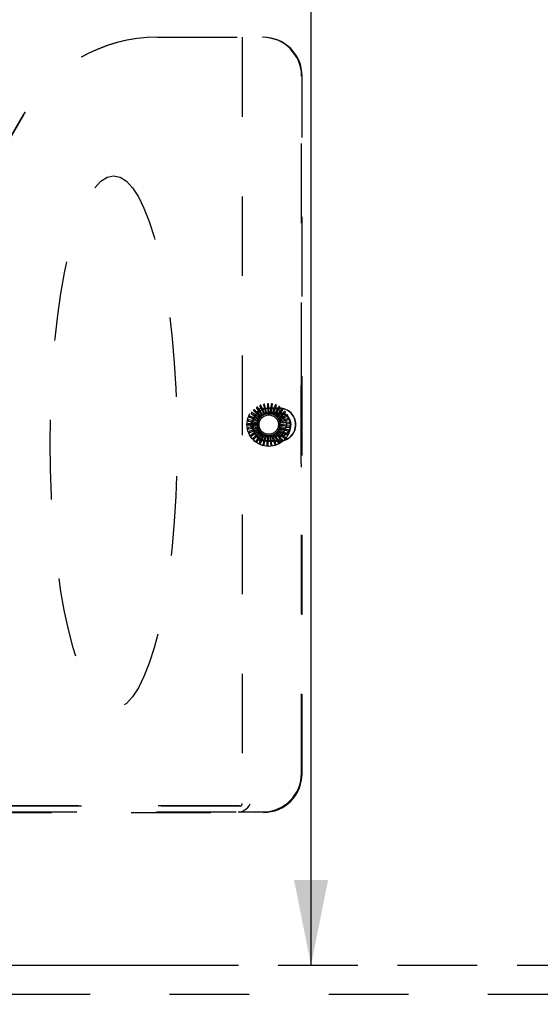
# Model space of a CAD drawing. Header units: inches. Extents: x 0 to 187, y 0 to 121.
# Tile 5 of 44: x 67.51 to 74.23, y 17.02 to 29.73. Entities that reach past the tile are written whole.
import ezdxf

# ---------------------------------------------------------------- set-up
doc = ezdxf.new("R2010")
doc.units = ezdxf.units.IN
doc.header["$LTSCALE"] = 10.270299
doc.header["$MEASUREMENT"] = 0
doc.linetypes.add('HIDDEN', pattern=[0.2, 0.1, -0.1])
doc.linetypes.add('PHANTOM', pattern=[0.8, 0.45, -0.05, 0.1, -0.05, 0.1, -0.05])
doc.layers.get('0').update_dxf_attribs({"linetype": 'CONTINUOUS'})
for name, color, linetype in [('AVAILABLE_DOOR_SPACE', 7, 'CONTINUOUS'), ('DEFAULT_2', 8, 'HIDDEN'), ('DIMENSIONS', 7, 'CONTINUOUS')]:
    doc.layers.add(name, color=color, linetype=linetype)
doc.styles.get("Standard").update_dxf_attribs({"font": 'txt', "width": 0.8})
doc.dimstyles.new('DIMSTYLE_2', dxfattribs={"dimtxt": 0.933664, "dimasz": 1.098428, "dimexe": 0.09, "dimexo": 0.07, "dimgap": 0.0425, "dimtad": 0, "dimtih": 1, "dimtoh": 1, "dimzin": 4, "dimdsep": 46, "dimtxsty": 'Standard', "dimblk": '_FILLED', "dimblk1": '_FILLED', "dimblk2": '_FILLED', "dimcen": 0.09, "dimadec": 0, "dimazin": 0, "dimtfac": 1, "dimtofl": 0, "dimtmove": 0, "dimatfit": 3, "dimldrblk": '_FILLED', "dimfxl": 0, "dimtolj": 1, "dimtzin": 4, "dimarcsym": 0})

# ---------------------------------------------------------------- blocks, each defined once
blk = doc.blocks.new('_FILLED')
at = {"color": 0, "linetype": 'ByBlock'}
blk.add_solid([(0, 0), (-1, 0.2), (-1, -0.2)], dxfattribs=at)
blk = doc.blocks.new('*D15')
at = {"layer": 'DIMENSIONS', "color": 2, "linetype": 'Continuous'}
for p, q in [((71.272, 77.777), (71.272, 48.586)), ((71.272, 17.527), (71.272, 46.719))]:
    blk.add_line(p, q, dxfattribs=at)
at = {"layer": 'DIMENSIONS', "color": 2, "linetype": 'Continuous', "xscale": 1.0984277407, "yscale": 1.0984277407, "zscale": 1.0984277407}
for p, rotation in [((71.272, 77.777), 90), ((71.272, 17.527), 270)]:
    blk.add_blockref('_FILLED', p, dxfattribs=dict(at, rotation=rotation))
at = {"layer": 'DIMENSIONS', "color": 2, "linetype": 'Continuous', "insert": (71.272, 48.119), "char_height": 0.9337, "width": 3.73465, "attachment_point": 2, "line_spacing_factor": 0.9}
blk.add_mtext('60.25', dxfattribs=at)
blk = doc.blocks.new('*D16')
at = {"layer": 'DIMENSIONS', "color": 2, "linetype": 'Continuous'}
for p, q in [((71.272, 17.527), (71.272, 19.724)), ((71.272, 16.402), (71.272, 13.894)), ((71.272, 13.894), (72.179, 13.894))]:
    blk.add_line(p, q, dxfattribs=at)
at = {"layer": 'DIMENSIONS', "color": 2, "linetype": 'Continuous', "xscale": 1.0984277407, "yscale": 1.0984277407, "zscale": 1.0984277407}
for p, rotation in [((71.272, 17.527), 270), ((71.272, 16.402), 90)]:
    blk.add_blockref('_FILLED', p, dxfattribs=dict(at, rotation=rotation))
at = {"layer": 'DIMENSIONS', "color": 2, "linetype": 'Continuous', "insert": (72.645, 14.361), "char_height": 0.9337, "width": 2.98772, "attachment_point": 1, "line_spacing_factor": 0.9}
blk.add_mtext('1.13', dxfattribs=at)

msp = doc.modelspace()

# ---------------------------------------------------------------- linework, layer by layer
at = {"layer": 'AVAILABLE_DOOR_SPACE', "color": 4, "linetype": 'PHANTOM'}
msp.add_line((57.497, 17.527), (81.059, 17.527), dxfattribs=at)
at = {"layer": 'DEFAULT_2', "color": 8, "linetype": 'HIDDEN'}
for p, q in [((69.289, 29.506), (70.654, 29.506)), ((70.383, 29.506), (70.383, 19.616)), ((71.149, 25.054), (71.149, 29.006)), ((71.156, 19.997), (71.156, 29.006)), ((67.555, 28.506), (66.401, 26.506)), ((67.559, 28.506), (66.404, 26.505)), ((71.138, 24.963), (71.138, 24.05)), ((71.141, 25.008), (71.145, 25.009)), ((70.493, 24.521), (70.597, 24.7)), ((70.611, 24.594), (70.506, 24.661)), ((70.531, 24.686), (70.608, 24.613)), ((70.629, 24.614), (70.539, 24.7)), ((70.569, 24.719), (70.631, 24.633)), ((70.651, 24.63), (70.579, 24.732)), ((70.612, 24.745), (70.656, 24.649)), ((70.622, 24.715), (70.829, 24.715)), ((70.676, 24.642), (70.624, 24.755)), ((70.659, 24.762), (70.685, 24.659)), ((70.703, 24.649), (70.673, 24.77)), ((70.685, 24.659), (70.688, 24.646)), ((70.709, 24.77), (70.714, 24.664)), ((70.714, 24.664), (70.715, 24.65)), ((70.73, 24.65), (70.724, 24.775)), ((70.863, 24.719), (70.726, 24.719)), ((70.726, 24.716), (70.863, 24.716)), ((70.745, 24.664), (70.743, 24.649)), ((70.759, 24.769), (70.745, 24.664)), ((70.757, 24.647), (70.775, 24.771)), ((70.808, 24.758), (70.774, 24.657)), ((70.783, 24.638), (70.824, 24.756)), ((70.854, 24.737), (70.802, 24.645)), ((70.807, 24.625), (70.87, 24.733)), ((70.896, 24.709), (70.827, 24.628)), ((70.828, 24.607), (70.91, 24.702)), ((70.846, 24.586), (70.944, 24.663)), ((70.931, 24.673), (70.848, 24.607)), ((70.854, 24.7), (70.958, 24.521)), ((70.587, 24.545), (70.464, 24.568)), ((70.465, 24.552), (70.569, 24.533)), ((70.478, 24.601), (70.577, 24.562)), ((70.596, 24.57), (70.48, 24.617)), ((70.501, 24.646), (70.59, 24.589)), ((70.569, 24.533), (70.583, 24.53)), ((70.577, 24.562), (70.59, 24.557)), ((70.59, 24.589), (70.602, 24.581)), ((70.608, 24.613), (70.619, 24.603)), ((70.631, 24.633), (70.639, 24.622)), ((70.656, 24.649), (70.662, 24.636)), ((70.726, 24.656), (70.863, 24.656)), ((70.726, 24.652), (70.863, 24.652)), ((70.774, 24.657), (70.769, 24.644)), ((70.802, 24.645), (70.795, 24.633)), ((70.827, 24.628), (70.817, 24.618)), ((70.848, 24.607), (70.837, 24.598)), ((70.85, 24.578), (70.85, 24.578)), ((70.865, 24.582), (70.852, 24.575)), ((70.859, 24.562), (70.97, 24.619)), ((70.877, 24.554), (70.863, 24.55)), ((70.959, 24.631), (70.865, 24.582)), ((70.867, 24.536), (70.987, 24.571)), ((70.978, 24.585), (70.877, 24.554)), ((70.988, 24.536), (70.883, 24.525)), ((70.582, 24.518), (70.457, 24.518)), ((70.582, 24.49), (70.459, 24.467)), ((70.461, 24.502), (70.567, 24.503)), ((70.467, 24.452), (70.571, 24.473)), ((70.588, 24.463), (70.472, 24.417)), ((70.482, 24.404), (70.58, 24.444)), ((70.597, 24.312), (70.493, 24.492)), ((70.598, 24.438), (70.493, 24.371)), ((70.505, 24.36), (70.594, 24.418)), ((70.614, 24.415), (70.523, 24.329)), ((70.567, 24.503), (70.581, 24.503)), ((70.571, 24.473), (70.585, 24.475)), ((70.58, 24.444), (70.593, 24.449)), ((70.594, 24.418), (70.606, 24.425)), ((70.832, 24.408), (70.93, 24.331)), ((70.852, 24.411), (70.841, 24.42)), ((70.848, 24.43), (70.959, 24.373)), ((70.936, 24.346), (70.852, 24.411)), ((70.958, 24.492), (70.854, 24.312)), ((70.868, 24.437), (70.855, 24.443)), ((70.86, 24.455), (70.98, 24.42)), ((70.879, 24.465), (70.865, 24.469)), ((70.868, 24.481), (70.992, 24.469)), ((70.963, 24.389), (70.868, 24.437)), ((70.883, 24.525), (70.869, 24.523)), ((70.884, 24.495), (70.869, 24.496)), ((70.87, 24.508), (70.994, 24.52)), ((70.981, 24.436), (70.879, 24.465)), ((70.989, 24.485), (70.884, 24.495)), ((70.537, 24.321), (70.613, 24.394)), ((70.633, 24.396), (70.56, 24.294)), ((70.576, 24.288), (70.637, 24.375)), ((70.655, 24.38), (70.603, 24.266)), ((70.613, 24.394), (70.624, 24.404)), ((70.62, 24.264), (70.663, 24.361)), ((70.829, 24.298), (70.622, 24.298)), ((70.637, 24.375), (70.645, 24.387)), ((70.681, 24.369), (70.651, 24.248)), ((70.663, 24.361), (70.669, 24.374)), ((70.667, 24.248), (70.692, 24.351)), ((70.692, 24.351), (70.695, 24.365)), ((70.707, 24.363), (70.701, 24.238)), ((70.717, 24.242), (70.722, 24.348)), ((70.722, 24.348), (70.722, 24.362)), ((70.863, 24.361), (70.726, 24.361)), ((70.863, 24.356), (70.726, 24.356)), ((70.863, 24.296), (70.726, 24.296)), ((70.726, 24.293), (70.863, 24.293)), ((70.735, 24.362), (70.752, 24.239)), ((70.752, 24.35), (70.75, 24.364)), ((70.767, 24.245), (70.752, 24.35)), ((70.762, 24.367), (70.803, 24.248)), ((70.781, 24.358), (70.776, 24.371)), ((70.816, 24.258), (70.781, 24.358)), ((70.788, 24.376), (70.85, 24.268)), ((70.808, 24.371), (70.801, 24.383)), ((70.862, 24.279), (70.808, 24.371)), ((70.811, 24.39), (70.893, 24.296)), ((70.832, 24.389), (70.823, 24.4)), ((70.902, 24.309), (70.832, 24.389)), ((71.141, 24.005), (71.145, 24.003)), ((71.149, 20.004), (71.149, 23.958)), ((70.364, 19.58), (58.975, 19.58)), ((70.326, 19.586), (59.013, 19.586)), ((58.68, 19.499), (70.658, 19.499)), ((59.007, 19.506), (70.331, 19.506)), ((70.331, 19.506), (70.651, 19.506)), ((57.122, 17.152), (83.872, 17.152))]:
    msp.add_line(p, q, dxfattribs=at)
for points in [[(70.506, 24.661), (70.505, 24.661), (70.505, 24.661), (70.505, 24.661), (70.505, 24.661), (70.505, 24.661), (70.505, 24.661), (70.504, 24.661), (70.504, 24.661), (70.504, 24.661), (70.504, 24.66), (70.504, 24.66), (70.503, 24.66), (70.503, 24.66), (70.503, 24.66), (70.503, 24.659), (70.503, 24.659), (70.503, 24.659), (70.502, 24.659), (70.502, 24.658), (70.502, 24.658)], [(70.529, 24.692), (70.529, 24.691), (70.528, 24.691), (70.528, 24.69), (70.528, 24.69), (70.528, 24.69), (70.528, 24.689), (70.529, 24.689), (70.529, 24.688), (70.529, 24.688), (70.529, 24.687), (70.53, 24.687), (70.53, 24.687), (70.531, 24.686), (70.531, 24.686)], [(70.539, 24.7), (70.539, 24.7), (70.539, 24.7), (70.538, 24.7), (70.538, 24.7), (70.538, 24.7), (70.538, 24.7), (70.538, 24.7), (70.537, 24.7), (70.537, 24.7), (70.537, 24.7), (70.537, 24.699), (70.537, 24.699), (70.536, 24.699), (70.536, 24.699), (70.536, 24.699), (70.536, 24.699), (70.535, 24.698), (70.535, 24.698), (70.535, 24.698), (70.535, 24.698)], [(70.567, 24.725), (70.567, 24.725), (70.567, 24.725), (70.567, 24.724), (70.567, 24.724), (70.567, 24.724), (70.567, 24.723), (70.567, 24.723), (70.567, 24.722), (70.567, 24.722), (70.567, 24.721), (70.568, 24.721), (70.568, 24.72), (70.568, 24.72), (70.569, 24.719)], [(70.579, 24.732), (70.579, 24.732), (70.579, 24.732), (70.579, 24.732), (70.578, 24.732), (70.578, 24.732), (70.578, 24.732), (70.578, 24.732), (70.577, 24.732), (70.577, 24.732), (70.577, 24.732), (70.577, 24.732), (70.577, 24.732), (70.576, 24.731), (70.576, 24.731), (70.576, 24.731), (70.576, 24.731), (70.575, 24.731), (70.575, 24.731), (70.575, 24.731), (70.575, 24.73)], [(70.612, 24.751), (70.611, 24.751), (70.611, 24.751), (70.611, 24.751), (70.611, 24.75), (70.611, 24.75), (70.61, 24.749), (70.61, 24.749), (70.611, 24.748), (70.611, 24.748), (70.611, 24.747), (70.611, 24.747), (70.611, 24.746), (70.611, 24.746), (70.612, 24.745)], [(70.624, 24.755), (70.624, 24.756), (70.624, 24.756), (70.624, 24.756), (70.624, 24.756), (70.624, 24.756), (70.623, 24.756), (70.623, 24.756), (70.623, 24.756), (70.623, 24.756), (70.622, 24.756), (70.622, 24.756), (70.622, 24.756), (70.622, 24.756), (70.621, 24.756), (70.621, 24.755), (70.621, 24.755), (70.621, 24.755), (70.62, 24.755), (70.62, 24.755), (70.62, 24.755)], [(70.66, 24.768), (70.66, 24.768), (70.659, 24.768), (70.659, 24.768), (70.659, 24.767), (70.659, 24.767), (70.659, 24.767), (70.658, 24.766), (70.658, 24.766), (70.658, 24.765), (70.659, 24.765), (70.659, 24.764), (70.659, 24.763), (70.659, 24.763), (70.659, 24.762)], [(70.673, 24.77), (70.673, 24.77), (70.673, 24.77), (70.673, 24.77), (70.673, 24.771), (70.673, 24.771), (70.672, 24.771), (70.672, 24.771), (70.672, 24.771), (70.672, 24.771), (70.671, 24.771), (70.671, 24.771), (70.671, 24.771), (70.671, 24.771), (70.67, 24.771), (70.67, 24.771), (70.67, 24.771), (70.67, 24.771), (70.669, 24.771), (70.669, 24.77), (70.669, 24.77)], [(70.711, 24.776), (70.711, 24.776), (70.71, 24.776), (70.71, 24.776), (70.71, 24.775), (70.709, 24.775), (70.709, 24.775), (70.709, 24.774), (70.709, 24.774), (70.709, 24.773), (70.709, 24.773), (70.709, 24.772), (70.709, 24.771), (70.709, 24.771), (70.709, 24.77)], [(70.724, 24.775), (70.724, 24.775), (70.724, 24.776), (70.724, 24.776), (70.724, 24.776), (70.724, 24.776), (70.723, 24.776), (70.723, 24.776), (70.723, 24.776), (70.723, 24.776), (70.723, 24.776), (70.722, 24.776), (70.722, 24.776), (70.722, 24.776), (70.721, 24.776), (70.721, 24.776), (70.721, 24.776), (70.721, 24.776), (70.72, 24.776), (70.72, 24.776), (70.72, 24.776)], [(70.762, 24.774), (70.762, 24.774), (70.761, 24.774), (70.761, 24.774), (70.761, 24.774), (70.76, 24.773), (70.76, 24.773), (70.76, 24.772), (70.76, 24.772), (70.76, 24.772), (70.759, 24.771), (70.759, 24.77), (70.759, 24.77), (70.759, 24.769), (70.759, 24.769)], [(70.775, 24.771), (70.775, 24.771), (70.775, 24.771), (70.775, 24.771), (70.775, 24.771), (70.775, 24.771), (70.775, 24.771), (70.774, 24.772), (70.774, 24.772), (70.774, 24.772), (70.774, 24.772), (70.773, 24.772), (70.773, 24.772), (70.773, 24.772), (70.773, 24.772), (70.772, 24.772), (70.772, 24.772), (70.772, 24.772), (70.772, 24.773), (70.771, 24.773), (70.771, 24.773)], [(70.812, 24.762), (70.812, 24.762), (70.811, 24.762), (70.811, 24.762), (70.811, 24.762), (70.81, 24.762), (70.81, 24.762), (70.81, 24.761), (70.809, 24.761), (70.809, 24.76), (70.809, 24.76), (70.809, 24.759), (70.808, 24.759), (70.808, 24.758), (70.808, 24.758)], [(70.824, 24.756), (70.824, 24.757), (70.824, 24.757), (70.824, 24.757), (70.824, 24.757), (70.824, 24.757), (70.824, 24.757), (70.824, 24.758), (70.823, 24.758), (70.823, 24.758), (70.823, 24.758), (70.823, 24.758), (70.823, 24.758), (70.822, 24.758), (70.822, 24.759), (70.822, 24.759), (70.822, 24.759), (70.821, 24.759), (70.821, 24.759), (70.821, 24.759), (70.821, 24.759)], [(70.859, 24.741), (70.859, 24.741), (70.858, 24.741), (70.858, 24.741), (70.858, 24.741), (70.857, 24.741), (70.857, 24.741), (70.856, 24.741), (70.856, 24.74), (70.856, 24.74), (70.855, 24.739), (70.855, 24.739), (70.855, 24.739), (70.854, 24.738), (70.854, 24.737)], [(70.87, 24.733), (70.87, 24.733), (70.87, 24.734), (70.87, 24.734), (70.87, 24.734), (70.87, 24.734), (70.87, 24.734), (70.869, 24.734), (70.869, 24.735), (70.869, 24.735), (70.869, 24.735), (70.869, 24.735), (70.869, 24.735), (70.868, 24.735), (70.868, 24.736), (70.868, 24.736), (70.868, 24.736), (70.867, 24.736), (70.867, 24.736), (70.867, 24.737), (70.867, 24.737)], [(70.901, 24.712), (70.901, 24.712), (70.901, 24.712), (70.9, 24.712), (70.9, 24.712), (70.899, 24.712), (70.899, 24.712), (70.898, 24.712), (70.898, 24.711), (70.898, 24.711), (70.897, 24.711), (70.897, 24.71), (70.896, 24.71), (70.896, 24.709), (70.896, 24.709)], [(70.91, 24.702), (70.91, 24.702), (70.91, 24.702), (70.91, 24.702), (70.91, 24.703), (70.91, 24.703), (70.91, 24.703), (70.91, 24.703), (70.91, 24.703), (70.91, 24.703), (70.91, 24.704), (70.91, 24.704), (70.909, 24.704), (70.909, 24.704), (70.909, 24.705), (70.909, 24.705), (70.909, 24.705), (70.908, 24.705), (70.908, 24.705), (70.908, 24.706), (70.908, 24.706)], [(70.937, 24.675), (70.937, 24.675), (70.936, 24.675), (70.936, 24.675), (70.935, 24.675), (70.935, 24.675), (70.935, 24.675), (70.934, 24.675), (70.934, 24.675), (70.933, 24.675), (70.933, 24.675), (70.932, 24.674), (70.932, 24.674), (70.931, 24.674), (70.931, 24.673)], [(70.944, 24.663), (70.944, 24.663), (70.944, 24.664), (70.944, 24.664), (70.944, 24.664), (70.944, 24.664), (70.944, 24.664), (70.944, 24.665), (70.944, 24.665), (70.944, 24.665), (70.944, 24.665), (70.944, 24.665), (70.944, 24.666), (70.943, 24.666), (70.943, 24.666), (70.943, 24.666), (70.943, 24.667), (70.943, 24.667), (70.943, 24.667), (70.942, 24.667), (70.942, 24.668)], [(70.46, 24.556), (70.46, 24.555), (70.46, 24.555), (70.46, 24.554), (70.46, 24.554), (70.46, 24.554), (70.461, 24.553), (70.461, 24.553), (70.462, 24.553), (70.462, 24.553), (70.463, 24.553), (70.463, 24.552), (70.464, 24.552), (70.464, 24.552), (70.465, 24.552)], [(70.464, 24.568), (70.464, 24.568), (70.463, 24.568), (70.463, 24.568), (70.463, 24.568), (70.463, 24.568), (70.463, 24.568), (70.463, 24.568), (70.463, 24.567), (70.463, 24.567), (70.462, 24.567), (70.462, 24.567), (70.462, 24.566), (70.462, 24.566), (70.462, 24.566), (70.462, 24.566), (70.462, 24.565), (70.462, 24.565), (70.462, 24.565), (70.462, 24.564), (70.462, 24.564)], [(70.474, 24.605), (70.474, 24.605), (70.474, 24.604), (70.474, 24.604), (70.474, 24.603), (70.474, 24.603), (70.475, 24.603), (70.475, 24.602), (70.475, 24.602), (70.476, 24.602), (70.476, 24.602), (70.477, 24.601), (70.477, 24.601), (70.478, 24.601), (70.478, 24.601)], [(70.48, 24.617), (70.48, 24.617), (70.48, 24.617), (70.48, 24.617), (70.48, 24.617), (70.479, 24.616), (70.479, 24.616), (70.479, 24.616), (70.479, 24.616), (70.479, 24.616), (70.479, 24.616), (70.479, 24.615), (70.478, 24.615), (70.478, 24.615), (70.478, 24.615), (70.478, 24.614), (70.478, 24.614), (70.478, 24.614), (70.478, 24.614), (70.477, 24.613), (70.477, 24.613)], [(70.497, 24.651), (70.497, 24.651), (70.497, 24.65), (70.497, 24.65), (70.497, 24.649), (70.497, 24.649), (70.497, 24.648), (70.498, 24.648), (70.498, 24.648), (70.498, 24.647), (70.499, 24.647), (70.499, 24.647), (70.5, 24.646), (70.5, 24.646), (70.501, 24.646)], [(70.587, 24.545), (70.587, 24.547), (70.588, 24.549), (70.589, 24.551), (70.59, 24.553)], [(70.59, 24.557), (70.59, 24.556), (70.59, 24.555), (70.59, 24.555), (70.59, 24.554), (70.59, 24.553), (70.59, 24.553)], [(70.596, 24.57), (70.597, 24.572), (70.599, 24.574), (70.6, 24.576), (70.601, 24.578)], [(70.602, 24.581), (70.602, 24.581), (70.602, 24.58), (70.602, 24.579), (70.602, 24.579), (70.601, 24.578), (70.601, 24.578)], [(70.611, 24.594), (70.612, 24.595), (70.614, 24.597), (70.615, 24.598), (70.617, 24.6)], [(70.619, 24.603), (70.619, 24.603), (70.618, 24.602), (70.618, 24.601), (70.618, 24.601), (70.617, 24.6), (70.617, 24.6)], [(70.629, 24.614), (70.631, 24.615), (70.633, 24.616), (70.635, 24.618), (70.637, 24.619)], [(70.639, 24.622), (70.639, 24.621), (70.638, 24.621), (70.638, 24.62), (70.638, 24.62), (70.637, 24.619), (70.637, 24.619)], [(70.651, 24.63), (70.653, 24.631), (70.655, 24.632), (70.658, 24.633), (70.66, 24.634)], [(70.662, 24.636), (70.662, 24.635), (70.662, 24.635), (70.661, 24.635), (70.661, 24.634), (70.66, 24.634), (70.66, 24.634)], [(70.676, 24.642), (70.678, 24.642), (70.681, 24.643), (70.683, 24.643), (70.685, 24.644)], [(70.688, 24.646), (70.688, 24.645), (70.687, 24.645), (70.687, 24.644), (70.686, 24.644), (70.685, 24.644), (70.685, 24.644)], [(70.703, 24.649), (70.705, 24.649), (70.707, 24.649), (70.709, 24.649), (70.712, 24.649)], [(70.715, 24.65), (70.715, 24.65), (70.714, 24.65), (70.713, 24.649), (70.713, 24.649), (70.712, 24.649), (70.712, 24.649)], [(70.73, 24.65), (70.732, 24.65), (70.735, 24.65), (70.737, 24.649), (70.739, 24.649)], [(70.743, 24.649), (70.742, 24.649), (70.741, 24.649), (70.741, 24.649), (70.74, 24.649), (70.74, 24.649), (70.739, 24.649)], [(70.757, 24.647), (70.759, 24.646), (70.762, 24.645), (70.764, 24.645), (70.766, 24.644)], [(70.769, 24.644), (70.769, 24.644), (70.768, 24.644), (70.768, 24.644), (70.767, 24.644), (70.766, 24.644), (70.766, 24.644)], [(70.783, 24.638), (70.785, 24.637), (70.787, 24.636), (70.789, 24.635), (70.791, 24.634)], [(70.795, 24.633), (70.794, 24.633), (70.793, 24.633), (70.793, 24.633), (70.792, 24.633), (70.792, 24.634), (70.791, 24.634)], [(70.807, 24.625), (70.809, 24.624), (70.811, 24.622), (70.812, 24.621), (70.814, 24.619)], [(70.817, 24.618), (70.817, 24.618), (70.816, 24.618), (70.816, 24.618), (70.815, 24.618), (70.814, 24.619), (70.814, 24.619)], [(70.828, 24.607), (70.83, 24.606), (70.831, 24.604), (70.832, 24.602), (70.834, 24.6)], [(70.837, 24.598), (70.836, 24.598), (70.836, 24.599), (70.835, 24.599), (70.835, 24.599), (70.834, 24.6), (70.834, 24.6)], [(70.846, 24.586), (70.846, 24.585), (70.847, 24.583), (70.848, 24.582), (70.848, 24.581), (70.849, 24.58), (70.85, 24.578)], [(70.852, 24.575), (70.852, 24.576), (70.851, 24.576), (70.851, 24.577), (70.85, 24.577), (70.85, 24.577), (70.85, 24.578)], [(70.859, 24.562), (70.859, 24.56), (70.86, 24.558), (70.86, 24.556), (70.861, 24.553)], [(70.863, 24.55), (70.862, 24.551), (70.862, 24.551), (70.862, 24.552), (70.861, 24.552), (70.861, 24.553), (70.861, 24.553)], [(70.867, 24.536), (70.867, 24.534), (70.867, 24.531), (70.867, 24.529), (70.868, 24.527)], [(70.965, 24.632), (70.965, 24.632), (70.964, 24.632), (70.964, 24.632), (70.964, 24.633), (70.963, 24.633), (70.963, 24.633), (70.962, 24.633), (70.962, 24.633), (70.961, 24.632), (70.961, 24.632), (70.96, 24.632), (70.96, 24.632), (70.959, 24.632), (70.959, 24.631)], [(70.97, 24.619), (70.97, 24.619), (70.97, 24.619), (70.97, 24.62), (70.97, 24.62), (70.97, 24.62), (70.97, 24.62), (70.97, 24.62), (70.97, 24.621), (70.97, 24.621), (70.97, 24.621), (70.97, 24.621), (70.97, 24.622), (70.97, 24.622), (70.97, 24.622), (70.969, 24.622), (70.969, 24.623), (70.969, 24.623), (70.969, 24.623), (70.969, 24.624), (70.969, 24.624)], [(70.984, 24.584), (70.984, 24.584), (70.984, 24.585), (70.984, 24.585), (70.983, 24.585), (70.983, 24.585), (70.982, 24.586), (70.982, 24.586), (70.982, 24.586), (70.981, 24.586), (70.98, 24.585), (70.98, 24.585), (70.979, 24.585), (70.979, 24.585), (70.978, 24.585)], [(70.987, 24.571), (70.987, 24.571), (70.987, 24.571), (70.987, 24.571), (70.987, 24.571), (70.987, 24.572), (70.987, 24.572), (70.987, 24.572), (70.987, 24.572), (70.987, 24.573), (70.987, 24.573), (70.987, 24.573), (70.987, 24.573), (70.987, 24.574), (70.987, 24.574), (70.987, 24.574), (70.987, 24.574), (70.987, 24.575), (70.987, 24.575), (70.987, 24.575), (70.987, 24.576)], [(70.994, 24.534), (70.994, 24.534), (70.994, 24.534), (70.994, 24.535), (70.994, 24.535), (70.993, 24.535), (70.993, 24.535), (70.992, 24.536), (70.992, 24.536), (70.991, 24.536), (70.991, 24.536), (70.99, 24.536), (70.99, 24.536), (70.989, 24.536), (70.988, 24.536)], [(70.457, 24.518), (70.457, 24.518), (70.456, 24.518), (70.456, 24.517), (70.456, 24.517), (70.456, 24.517), (70.456, 24.517), (70.456, 24.517), (70.456, 24.517), (70.456, 24.516), (70.456, 24.516), (70.456, 24.516), (70.456, 24.516), (70.456, 24.515), (70.456, 24.515), (70.455, 24.515), (70.455, 24.514), (70.455, 24.514), (70.455, 24.514), (70.455, 24.514), (70.455, 24.513)], [(70.455, 24.505), (70.455, 24.504), (70.455, 24.504), (70.456, 24.503), (70.456, 24.503), (70.456, 24.503), (70.457, 24.503), (70.457, 24.502), (70.458, 24.502), (70.458, 24.502), (70.459, 24.502), (70.459, 24.502), (70.46, 24.502), (70.46, 24.502), (70.461, 24.502)], [(70.459, 24.467), (70.459, 24.467), (70.459, 24.466), (70.459, 24.466), (70.459, 24.466), (70.459, 24.466), (70.459, 24.466), (70.459, 24.466), (70.459, 24.465), (70.459, 24.465), (70.459, 24.465), (70.459, 24.465), (70.459, 24.464), (70.459, 24.464), (70.459, 24.464), (70.459, 24.463), (70.459, 24.463), (70.459, 24.463), (70.459, 24.463), (70.459, 24.462), (70.459, 24.462)], [(70.46, 24.453), (70.461, 24.453), (70.461, 24.453), (70.461, 24.452), (70.461, 24.452), (70.462, 24.452), (70.462, 24.452), (70.463, 24.452), (70.463, 24.452), (70.464, 24.452), (70.464, 24.452), (70.465, 24.452), (70.465, 24.452), (70.466, 24.452), (70.467, 24.452)], [(70.472, 24.417), (70.472, 24.417), (70.472, 24.417), (70.471, 24.417), (70.471, 24.416), (70.471, 24.416), (70.471, 24.416), (70.471, 24.416), (70.471, 24.416), (70.471, 24.415), (70.471, 24.415), (70.471, 24.415), (70.471, 24.415), (70.472, 24.414), (70.472, 24.414), (70.472, 24.414), (70.472, 24.413), (70.472, 24.413), (70.472, 24.413), (70.472, 24.413), (70.472, 24.412)], [(70.581, 24.503), (70.582, 24.502), (70.582, 24.502), (70.582, 24.501), (70.582, 24.5), (70.582, 24.5), (70.582, 24.499)], [(70.582, 24.518), (70.582, 24.52), (70.583, 24.522), (70.583, 24.524), (70.583, 24.526)], [(70.582, 24.49), (70.582, 24.492), (70.582, 24.495), (70.582, 24.497), (70.582, 24.499)], [(70.583, 24.53), (70.583, 24.529), (70.584, 24.529), (70.584, 24.528), (70.584, 24.528), (70.584, 24.527), (70.583, 24.526)], [(70.585, 24.475), (70.585, 24.475), (70.585, 24.474), (70.586, 24.474), (70.586, 24.473), (70.586, 24.473), (70.586, 24.472)], [(70.588, 24.463), (70.587, 24.466), (70.587, 24.468), (70.587, 24.47), (70.586, 24.472)], [(70.593, 24.449), (70.593, 24.449), (70.594, 24.448), (70.594, 24.448), (70.595, 24.447), (70.595, 24.447), (70.595, 24.446)], [(70.598, 24.438), (70.598, 24.44), (70.597, 24.442), (70.596, 24.444), (70.595, 24.446)], [(70.606, 24.425), (70.607, 24.425), (70.607, 24.425), (70.608, 24.424), (70.608, 24.424), (70.608, 24.423), (70.609, 24.423)], [(70.614, 24.415), (70.612, 24.417), (70.611, 24.419), (70.61, 24.421), (70.609, 24.423)], [(70.832, 24.408), (70.83, 24.407), (70.828, 24.405), (70.826, 24.404), (70.825, 24.403)], [(70.841, 24.42), (70.841, 24.42), (70.841, 24.421), (70.842, 24.422), (70.842, 24.422), (70.842, 24.423), (70.843, 24.423)], [(70.848, 24.43), (70.847, 24.428), (70.845, 24.427), (70.844, 24.425), (70.843, 24.423)], [(70.855, 24.443), (70.855, 24.444), (70.855, 24.445), (70.855, 24.445), (70.856, 24.446), (70.856, 24.446), (70.856, 24.447)], [(70.86, 24.455), (70.859, 24.453), (70.858, 24.451), (70.857, 24.449), (70.856, 24.447)], [(70.868, 24.481), (70.867, 24.479), (70.866, 24.477), (70.866, 24.475), (70.865, 24.473)], [(70.865, 24.469), (70.865, 24.47), (70.865, 24.47), (70.865, 24.471), (70.865, 24.471), (70.865, 24.472), (70.865, 24.473)], [(70.869, 24.523), (70.868, 24.524), (70.868, 24.524), (70.868, 24.525), (70.868, 24.526), (70.868, 24.526), (70.868, 24.527)], [(70.87, 24.508), (70.87, 24.506), (70.869, 24.504), (70.869, 24.502), (70.869, 24.5)], [(70.869, 24.496), (70.869, 24.497), (70.869, 24.497), (70.869, 24.498), (70.869, 24.498), (70.869, 24.499), (70.869, 24.5)], [(70.98, 24.42), (70.98, 24.42), (70.981, 24.42), (70.981, 24.42), (70.981, 24.42), (70.981, 24.42), (70.981, 24.42), (70.981, 24.42), (70.981, 24.42), (70.982, 24.421), (70.982, 24.421), (70.982, 24.421), (70.982, 24.421), (70.982, 24.421), (70.982, 24.422), (70.982, 24.422), (70.982, 24.422), (70.982, 24.423), (70.983, 24.423), (70.983, 24.423), (70.983, 24.423)], [(70.985, 24.432), (70.985, 24.432), (70.985, 24.433), (70.985, 24.433), (70.985, 24.433), (70.985, 24.434), (70.985, 24.434), (70.984, 24.434), (70.984, 24.435), (70.983, 24.435), (70.983, 24.435), (70.982, 24.435), (70.982, 24.435), (70.981, 24.436), (70.981, 24.436)], [(70.995, 24.482), (70.995, 24.483), (70.995, 24.483), (70.994, 24.483), (70.994, 24.484), (70.994, 24.484), (70.994, 24.484), (70.993, 24.485), (70.993, 24.485), (70.992, 24.485), (70.992, 24.485), (70.991, 24.485), (70.991, 24.485), (70.99, 24.485), (70.989, 24.485)], [(70.992, 24.469), (70.992, 24.469), (70.992, 24.469), (70.992, 24.469), (70.993, 24.47), (70.993, 24.47), (70.993, 24.47), (70.993, 24.47), (70.993, 24.47), (70.993, 24.471), (70.993, 24.471), (70.993, 24.471), (70.993, 24.471), (70.993, 24.472), (70.994, 24.472), (70.994, 24.472), (70.994, 24.472), (70.994, 24.473), (70.994, 24.473), (70.994, 24.473), (70.994, 24.474)], [(70.994, 24.52), (70.994, 24.52), (70.994, 24.521), (70.995, 24.521), (70.995, 24.521), (70.995, 24.521), (70.995, 24.521), (70.995, 24.521), (70.995, 24.522), (70.995, 24.522), (70.995, 24.522), (70.995, 24.522), (70.995, 24.523), (70.995, 24.523), (70.995, 24.523), (70.995, 24.523), (70.995, 24.524), (70.995, 24.524), (70.995, 24.524), (70.995, 24.525), (70.995, 24.525)], [(70.475, 24.404), (70.475, 24.404), (70.476, 24.403), (70.476, 24.403), (70.476, 24.403), (70.477, 24.403), (70.477, 24.403), (70.478, 24.403), (70.478, 24.403), (70.479, 24.403), (70.479, 24.403), (70.48, 24.403), (70.48, 24.403), (70.481, 24.404), (70.482, 24.404)], [(70.493, 24.371), (70.493, 24.37), (70.493, 24.37), (70.493, 24.37), (70.493, 24.37), (70.493, 24.37), (70.493, 24.369), (70.493, 24.369), (70.493, 24.369), (70.493, 24.369), (70.493, 24.369), (70.493, 24.368), (70.493, 24.368), (70.493, 24.368), (70.494, 24.368), (70.494, 24.367), (70.494, 24.367), (70.494, 24.367), (70.494, 24.367), (70.494, 24.366), (70.495, 24.366)], [(70.499, 24.359), (70.499, 24.358), (70.5, 24.358), (70.5, 24.358), (70.5, 24.358), (70.501, 24.358), (70.501, 24.358), (70.502, 24.358), (70.502, 24.358), (70.503, 24.358), (70.503, 24.358), (70.504, 24.359), (70.504, 24.359), (70.505, 24.359), (70.505, 24.36)], [(70.523, 24.329), (70.523, 24.329), (70.523, 24.329), (70.523, 24.329), (70.523, 24.328), (70.523, 24.328), (70.523, 24.328), (70.523, 24.328), (70.523, 24.328), (70.523, 24.327), (70.523, 24.327), (70.524, 24.327), (70.524, 24.327), (70.524, 24.326), (70.524, 24.326), (70.524, 24.326), (70.524, 24.326), (70.525, 24.326), (70.525, 24.325), (70.525, 24.325), (70.525, 24.325)], [(70.531, 24.319), (70.531, 24.318), (70.532, 24.318), (70.532, 24.318), (70.533, 24.318), (70.533, 24.318), (70.533, 24.318), (70.534, 24.318), (70.534, 24.318), (70.535, 24.319), (70.535, 24.319), (70.536, 24.319), (70.536, 24.32), (70.537, 24.32), (70.537, 24.321)], [(70.56, 24.294), (70.56, 24.294), (70.56, 24.294), (70.56, 24.293), (70.56, 24.293), (70.56, 24.293), (70.56, 24.293), (70.561, 24.293), (70.561, 24.292), (70.561, 24.292), (70.561, 24.292), (70.561, 24.292), (70.561, 24.292), (70.562, 24.292), (70.562, 24.291), (70.562, 24.291), (70.562, 24.291), (70.562, 24.291), (70.563, 24.291), (70.563, 24.29), (70.563, 24.29)], [(70.57, 24.285), (70.571, 24.285), (70.571, 24.285), (70.571, 24.285), (70.572, 24.285), (70.572, 24.285), (70.573, 24.285), (70.573, 24.285), (70.573, 24.286), (70.574, 24.286), (70.574, 24.286), (70.575, 24.287), (70.575, 24.287), (70.575, 24.288), (70.576, 24.288)], [(70.624, 24.404), (70.624, 24.404), (70.625, 24.404), (70.625, 24.403), (70.626, 24.403), (70.626, 24.403), (70.627, 24.402)], [(70.633, 24.396), (70.631, 24.397), (70.63, 24.399), (70.628, 24.401), (70.627, 24.402)], [(70.645, 24.387), (70.645, 24.387), (70.646, 24.386), (70.647, 24.386), (70.647, 24.386), (70.648, 24.386), (70.648, 24.385)], [(70.655, 24.38), (70.654, 24.381), (70.652, 24.383), (70.65, 24.384), (70.648, 24.385)], [(70.669, 24.374), (70.669, 24.374), (70.67, 24.374), (70.671, 24.373), (70.671, 24.373), (70.672, 24.373), (70.672, 24.373)], [(70.681, 24.369), (70.678, 24.37), (70.676, 24.371), (70.674, 24.372), (70.672, 24.373)], [(70.695, 24.365), (70.696, 24.365), (70.696, 24.365), (70.697, 24.366), (70.697, 24.365), (70.698, 24.365), (70.699, 24.365)], [(70.707, 24.363), (70.705, 24.364), (70.703, 24.364), (70.701, 24.365), (70.699, 24.365)], [(70.722, 24.362), (70.723, 24.362), (70.723, 24.362), (70.724, 24.363), (70.725, 24.363), (70.725, 24.363), (70.726, 24.363)], [(70.735, 24.362), (70.732, 24.362), (70.73, 24.362), (70.728, 24.363), (70.726, 24.363)], [(70.75, 24.364), (70.75, 24.364), (70.751, 24.365), (70.751, 24.365), (70.752, 24.365), (70.752, 24.365), (70.753, 24.365)], [(70.762, 24.367), (70.76, 24.366), (70.757, 24.366), (70.755, 24.366), (70.753, 24.365)], [(70.776, 24.371), (70.776, 24.372), (70.777, 24.372), (70.777, 24.372), (70.778, 24.373), (70.779, 24.373), (70.779, 24.373)], [(70.788, 24.376), (70.785, 24.375), (70.783, 24.374), (70.781, 24.374), (70.779, 24.373)], [(70.801, 24.383), (70.801, 24.384), (70.801, 24.384), (70.802, 24.385), (70.802, 24.385), (70.803, 24.385), (70.803, 24.386)], [(70.811, 24.39), (70.809, 24.389), (70.807, 24.388), (70.805, 24.387), (70.803, 24.386)], [(70.823, 24.4), (70.823, 24.4), (70.823, 24.401), (70.823, 24.401), (70.824, 24.402), (70.824, 24.402), (70.825, 24.403)], [(70.862, 24.273), (70.862, 24.273), (70.863, 24.274), (70.863, 24.274), (70.863, 24.274), (70.863, 24.275), (70.863, 24.275), (70.863, 24.276), (70.863, 24.276), (70.863, 24.277), (70.863, 24.277), (70.862, 24.278), (70.862, 24.278), (70.862, 24.279), (70.862, 24.279)], [(70.893, 24.296), (70.893, 24.295), (70.893, 24.295), (70.893, 24.295), (70.894, 24.295), (70.894, 24.295), (70.894, 24.295), (70.894, 24.296), (70.894, 24.296), (70.895, 24.296), (70.895, 24.296), (70.895, 24.296), (70.895, 24.296), (70.895, 24.296), (70.896, 24.296), (70.896, 24.297), (70.896, 24.297), (70.896, 24.297), (70.897, 24.297), (70.897, 24.297), (70.897, 24.297)], [(70.904, 24.303), (70.904, 24.303), (70.904, 24.304), (70.904, 24.304), (70.905, 24.305), (70.904, 24.305), (70.904, 24.305), (70.904, 24.306), (70.904, 24.306), (70.904, 24.307), (70.904, 24.307), (70.903, 24.308), (70.903, 24.308), (70.902, 24.309), (70.902, 24.309)], [(70.93, 24.331), (70.93, 24.331), (70.93, 24.331), (70.93, 24.331), (70.93, 24.331), (70.931, 24.331), (70.931, 24.331), (70.931, 24.331), (70.931, 24.331), (70.931, 24.332), (70.932, 24.332), (70.932, 24.332), (70.932, 24.332), (70.932, 24.332), (70.932, 24.332), (70.933, 24.333), (70.933, 24.333), (70.933, 24.333), (70.933, 24.333), (70.933, 24.333), (70.934, 24.334)], [(70.939, 24.34), (70.939, 24.341), (70.939, 24.341), (70.939, 24.342), (70.939, 24.342), (70.939, 24.342), (70.939, 24.343), (70.939, 24.343), (70.939, 24.344), (70.938, 24.344), (70.938, 24.345), (70.938, 24.345), (70.937, 24.345), (70.937, 24.346), (70.936, 24.346)], [(70.959, 24.373), (70.959, 24.373), (70.96, 24.373), (70.96, 24.373), (70.96, 24.373), (70.96, 24.373), (70.96, 24.373), (70.96, 24.373), (70.961, 24.373), (70.961, 24.374), (70.961, 24.374), (70.961, 24.374), (70.961, 24.374), (70.961, 24.374), (70.962, 24.375), (70.962, 24.375), (70.962, 24.375), (70.962, 24.375), (70.962, 24.376), (70.962, 24.376), (70.963, 24.376)], [(70.967, 24.384), (70.967, 24.384), (70.967, 24.385), (70.967, 24.385), (70.967, 24.386), (70.966, 24.386), (70.966, 24.386), (70.966, 24.387), (70.966, 24.387), (70.965, 24.387), (70.965, 24.388), (70.964, 24.388), (70.964, 24.388), (70.963, 24.389), (70.963, 24.389)], [(70.603, 24.266), (70.603, 24.266), (70.603, 24.266), (70.603, 24.266), (70.604, 24.266), (70.604, 24.266), (70.604, 24.265), (70.604, 24.265), (70.604, 24.265), (70.604, 24.265), (70.604, 24.265), (70.605, 24.265), (70.605, 24.265), (70.605, 24.264), (70.605, 24.264), (70.606, 24.264), (70.606, 24.264), (70.606, 24.264), (70.606, 24.264), (70.607, 24.263), (70.607, 24.263)], [(70.615, 24.26), (70.615, 24.26), (70.616, 24.259), (70.616, 24.26), (70.616, 24.26), (70.617, 24.26), (70.617, 24.26), (70.618, 24.26), (70.618, 24.261), (70.618, 24.261), (70.618, 24.262), (70.619, 24.262), (70.619, 24.263), (70.619, 24.263), (70.62, 24.264)], [(70.651, 24.248), (70.651, 24.248), (70.651, 24.247), (70.651, 24.247), (70.651, 24.247), (70.651, 24.247), (70.652, 24.247), (70.652, 24.247), (70.652, 24.247), (70.652, 24.246), (70.652, 24.246), (70.653, 24.246), (70.653, 24.246), (70.653, 24.246), (70.653, 24.246), (70.654, 24.246), (70.654, 24.246), (70.654, 24.246), (70.654, 24.245), (70.655, 24.245), (70.655, 24.245)], [(70.663, 24.243), (70.664, 24.243), (70.664, 24.243), (70.665, 24.243), (70.665, 24.243), (70.665, 24.244), (70.666, 24.244), (70.666, 24.244), (70.666, 24.245), (70.666, 24.245), (70.667, 24.246), (70.667, 24.246), (70.667, 24.247), (70.667, 24.247), (70.667, 24.248)], [(70.701, 24.238), (70.701, 24.238), (70.701, 24.238), (70.702, 24.238), (70.702, 24.238), (70.702, 24.238), (70.702, 24.237), (70.702, 24.237), (70.702, 24.237), (70.703, 24.237), (70.703, 24.237), (70.703, 24.237), (70.703, 24.237), (70.704, 24.237), (70.704, 24.237), (70.704, 24.237), (70.704, 24.237), (70.705, 24.237), (70.705, 24.237), (70.705, 24.237), (70.706, 24.237)], [(70.714, 24.236), (70.715, 24.236), (70.715, 24.236), (70.716, 24.236), (70.716, 24.237), (70.716, 24.237), (70.716, 24.237), (70.717, 24.238), (70.717, 24.238), (70.717, 24.239), (70.717, 24.239), (70.717, 24.24), (70.717, 24.241), (70.717, 24.241), (70.717, 24.242)], [(70.752, 24.239), (70.753, 24.238), (70.753, 24.238), (70.753, 24.238), (70.753, 24.238), (70.753, 24.238), (70.753, 24.238), (70.753, 24.238), (70.754, 24.238), (70.754, 24.238), (70.754, 24.238), (70.754, 24.238), (70.755, 24.238), (70.755, 24.238), (70.755, 24.238), (70.756, 24.238), (70.756, 24.238), (70.756, 24.238), (70.756, 24.238), (70.757, 24.238), (70.757, 24.238)], [(70.766, 24.239), (70.766, 24.239), (70.766, 24.239), (70.767, 24.239), (70.767, 24.24), (70.767, 24.24), (70.767, 24.241), (70.768, 24.241), (70.768, 24.242), (70.768, 24.242), (70.768, 24.243), (70.768, 24.243), (70.768, 24.244), (70.768, 24.244), (70.767, 24.245)], [(70.803, 24.248), (70.803, 24.248), (70.803, 24.248), (70.803, 24.248), (70.803, 24.248), (70.803, 24.248), (70.804, 24.248), (70.804, 24.248), (70.804, 24.248), (70.804, 24.248), (70.804, 24.248), (70.805, 24.248), (70.805, 24.248), (70.805, 24.248), (70.806, 24.248), (70.806, 24.248), (70.806, 24.248), (70.806, 24.248), (70.807, 24.248), (70.807, 24.249), (70.807, 24.249)], [(70.815, 24.251), (70.816, 24.252), (70.816, 24.252), (70.817, 24.252), (70.817, 24.252), (70.817, 24.253), (70.817, 24.253), (70.817, 24.254), (70.817, 24.254), (70.817, 24.255), (70.817, 24.255), (70.817, 24.256), (70.817, 24.256), (70.816, 24.257), (70.816, 24.258)], [(70.85, 24.268), (70.85, 24.268), (70.85, 24.268), (70.85, 24.267), (70.851, 24.267), (70.851, 24.267), (70.851, 24.267), (70.851, 24.267), (70.851, 24.267), (70.852, 24.268), (70.852, 24.268), (70.852, 24.268), (70.852, 24.268), (70.853, 24.268), (70.853, 24.268), (70.853, 24.268), (70.853, 24.268), (70.854, 24.268), (70.854, 24.268), (70.854, 24.269), (70.855, 24.269)], [(70.331, 19.506), (70.352, 19.508), (70.373, 19.512), (70.395, 19.521), (70.416, 19.532), (70.436, 19.547), (70.454, 19.565), (70.471, 19.586), (70.486, 19.609)]]:
    msp.add_lwpolyline(points, dxfattribs=at)
for radius in [0.281, 0.145, 0.125]:
    msp.add_circle((70.726, 24.506), radius, dxfattribs=at)
for centre, radius, start, end in [((70.726, 24.506), 0.213, 90, 270), ((70.726, 24.506), 0.21, 90, 270), ((70.726, 24.506), 0.27, 134.8988, 136.712), ((70.726, 24.506), 0.27, 123.9715, 125.8028), ((70.622, 24.685), 0.0292, 90, 150), ((70.726, 24.506), 0.27, 113.0815, 114.8939), ((70.726, 24.506), 0.27, 102.1722, 103.9846), ((70.726, 24.506), 0.27, 91.244, 93.0757), ((70.726, 24.506), 0.27, 80.3534, 82.1665), ((70.726, 24.506), 0.27, 69.4259, 71.2574), ((70.829, 24.685), 0.0292, 30, 90), ((70.726, 24.506), 0.27, 58.5362, 60.3484), ((70.863, 24.506), 0.213, 270, 90), ((70.863, 24.506), 0.21, 270, 90), ((70.726, 24.506), 0.27, 47.6265, 49.4392), ((70.726, 24.506), 0.27, 36.6986, 38.5302), ((70.726, 24.506), 0.27, 167.6268, 169.4393), ((70.726, 24.506), 0.27, 156.7179, 158.5301), ((70.726, 24.506), 0.27, 145.7893, 147.6212), ((70.726, 24.506), 0.15, 90, 270), ((70.726, 24.506), 0.145, 90, 270), ((70.726, 24.506), 0.144, 164.5462, 170.4924), ((70.726, 24.506), 0.144, 153.6371, 159.5833), ((70.726, 24.506), 0.144, 142.728, 148.6743), ((70.726, 24.506), 0.144, 131.8189, 137.7652), ((70.726, 24.506), 0.144, 120.9098, 126.8561), ((70.726, 24.506), 0.144, 110.0007, 115.947), ((70.726, 24.506), 0.144, 99.0916, 105.0379), ((70.726, 24.506), 0.144, 88.1826, 94.1288), ((70.726, 24.506), 0.144, 77.2735, 83.2197), ((70.726, 24.506), 0.144, 66.3644, 72.3106), ((70.726, 24.506), 0.144, 55.4553, 61.4015), ((70.726, 24.506), 0.144, 44.5462, 50.4924), ((70.726, 24.506), 0.144, 33.6371, 39.5833), ((70.726, 24.506), 0.144, 22.728, 28.6743), ((70.863, 24.506), 0.15, 270, 90), ((70.863, 24.506), 0.145, 270, 90), ((70.726, 24.506), 0.144, 11.8189, 17.7652), ((70.726, 24.506), 0.27, 25.8081, 27.6211), ((70.726, 24.506), 0.27, 14.8803, 16.7119), ((70.726, 24.506), 0.27, 3.9727, 5.8031), ((70.726, 24.506), 0.27, 178.5093, 180.3483), ((70.726, 24.506), 0.27, 189.4443, 191.2574), ((70.726, 24.506), 0.27, 200.3346, 202.1666), ((70.519, 24.506), 0.0292, 150, 210), ((70.726, 24.506), 0.144, 175.4553, 181.4015), ((70.726, 24.506), 0.144, 186.3644, 192.3106), ((70.726, 24.506), 0.144, 197.2735, 203.2197), ((70.726, 24.506), 0.144, 208.1826, 214.1288), ((70.726, 24.506), 0.144, 219.0916, 225.0379), ((70.726, 24.506), 0.144, 317.2735, 323.2197), ((70.726, 24.506), 0.144, 328.1826, 334.1288), ((70.726, 24.506), 0.144, 339.0916, 345.0379), ((70.726, 24.506), 0.144, 350.0007, 355.947), ((70.726, 24.506), 0.144, 0.9098, 6.8561), ((70.932, 24.506), 0.0292, 330, 30), ((70.726, 24.506), 0.27, 342.1533, 343.9848), ((70.726, 24.506), 0.27, 353.0804, 354.8935), ((70.726, 24.506), 0.27, 211.2637, 213.0755), ((70.726, 24.506), 0.27, 222.1721, 223.9848), ((70.726, 24.506), 0.27, 233.0625, 234.8938), ((70.622, 24.327), 0.0292, 210, 270), ((70.726, 24.506), 0.144, 230.0007, 235.947), ((70.726, 24.506), 0.144, 240.9098, 246.8561), ((70.726, 24.506), 0.144, 251.8189, 257.7652), ((70.726, 24.506), 0.144, 262.728, 268.6743), ((70.726, 24.506), 0.144, 273.6371, 279.5833), ((70.726, 24.506), 0.144, 284.5462, 290.4924), ((70.726, 24.506), 0.144, 295.4553, 301.4015), ((70.726, 24.506), 0.144, 306.3644, 312.3106), ((70.829, 24.327), 0.0292, 270, 330), ((70.726, 24.506), 0.27, 309.4457, 311.2575), ((70.726, 24.506), 0.27, 320.3346, 322.1665), ((70.726, 24.506), 0.27, 331.2627, 333.0757), ((70.726, 24.506), 0.27, 243.9898, 245.8029), ((70.726, 24.506), 0.27, 254.8798, 256.7121), ((70.726, 24.506), 0.27, 265.8095, 267.621), ((70.726, 24.506), 0.27, 276.7174, 278.5302), ((70.726, 24.506), 0.27, 287.6079, 289.4393), ((70.726, 24.506), 0.27, 298.5353, 300.3483)]:
    msp.add_arc(centre, radius, start, end, dxfattribs=at)
for centre, major_axis, ratio, start_param, end_param in [((69.289, 27.506), (2.002, 0), 0.999188, 1.570796, 2.618346), ((69.292, 27.506), (2.002, 0), 0.999188, 1.570796, 2.618346), ((70.647, 29.006), (0.502, 0), 0.996195, 0, 1.570796), ((70.654, 29.006), (-0.502, 0), 0.996195, 3.141593, 4.712389), ((71.145, 25.054), (0, 0.045), 0.087489, -3.106686, -1.570796), ((71.142, 24.963), (0, 0.045), 0.087489, 0.034907, 1.570796), ((71.142, 24.05), (0, 0.045), 0.087489, -4.712389, -3.176499), ((71.145, 23.958), (0, 0.045), 0.087489, -1.570796, -0.034907), ((70.647, 20.008), (0.356, -0.356), 0.992433, -0.7816, 0.7816), ((70.654, 20.001), (-0.356, 0.356), 0.992433, 2.359993, 3.923193), ((70.407, 19.548), (0.0935, -0.0338), 0.173952, 2.118848, 2.693359), ((70.337, 19.618), (0.033, -0.033), 0.964231, -0.19268, 0.76719)]:
    msp.add_ellipse(centre, major_axis=major_axis, ratio=ratio, start_param=start_param, end_param=end_param, dxfattribs=at)
msp.add_ellipse((68.724, 24.277), major_axis=(0, 3.44), ratio=0.238372, dxfattribs=at)

# ---------------------------------------------------------------- dimensions: what is measured, and where the dimension line sits
at = {"layer": 'DIMENSIONS', "color": 2, "linetype": 'Continuous'}
for base, p1, p2, angle, picture, middle in [((71.272, 17.527), (81.059, 77.777), (81.059, 17.527), 270, '*D15', (71.272, 47.652)), ((71.272382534, 17.527208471), (84.664037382, 16.402208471), (57.496537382, 17.527208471), 90, '*D16', (74.139278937, 13.894279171))]:
    dim = msp.add_linear_dim(base=base, p1=p1, p2=p2, angle=angle, dimstyle='DIMSTYLE_2', dxfattribs=at)
    dim.commit()
    dim.dimension.update_dxf_attribs({"geometry": picture, "text_midpoint": middle, "dimtype": 160})

doc.saveas('drawing.dxf')
